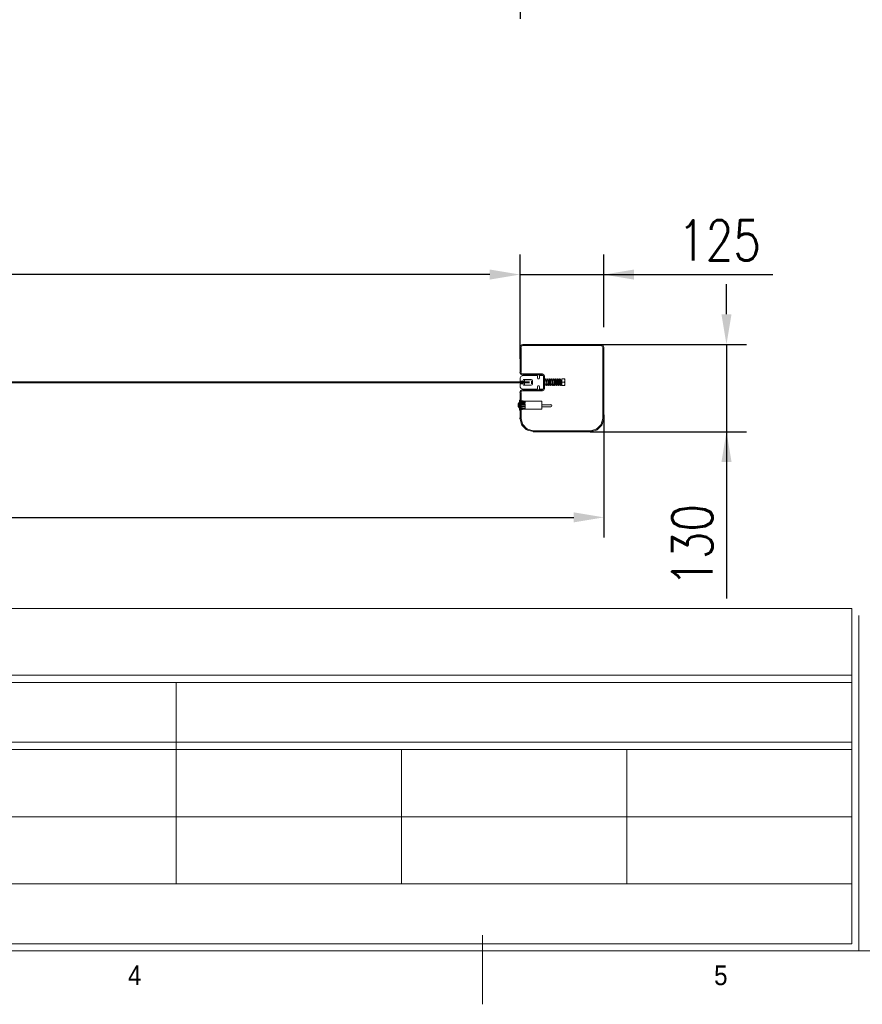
# Model space of a CAD drawing. Header units: inches. Extents: x 0 to 13926, y 0 to 5002.
# Tile 8 of 10: x 9791 to 11047, y 201 to 1669. Entities that reach past the tile are written whole.
import ezdxf

# ---------------------------------------------------------------- set-up
doc = ezdxf.new("R2010")
doc.units = ezdxf.units.IN
doc.header["$MEASUREMENT"] = 0
doc.layers.add('FORMAT', color=7, linetype='Continuous')
doc.layers.add('Montante', color=7, linetype='Continuous', lineweight=0)
doc.styles.add('NYIP', font='romans.shx', dxfattribs={"width": 0.8})
doc.styles.add('SLDTEXTSTYLE0', font='GOTHIC.TTF', dxfattribs={"width": 0.913})
doc.dimstyles.new('STANDARD35', dxfattribs={"dimscale": 35, "dimtxt": 2, "dimasz": 1.5, "dimexe": 1, "dimexo": 1, "dimgap": 0.7, "dimtad": 1, "dimdec": 0, "dimdsep": 46, "dimtxsty": 'NYIP', "dimcen": 0, "dimclrd": 1, "dimclre": 1, "dimclrt": 2, "dimadec": 0, "dimazin": 0, "dimtfac": 1, "dimtdec": 0, "dimtix": 1, "dimtmove": 0, "dimatfit": 3, "dimfxl": 0, "dimtvp": 1, "dimtolj": 1, "dimtzin": 0, "dimarcsym": 0})

# ---------------------------------------------------------------- blocks, each defined once
blk = doc.blocks.new('A$C7C9C4F3F')
at = {"layer": 'FORMAT', "color": 7, "lineweight": 5}
for p, q in [((8295, 0), (8295, 258.3)), ((199.3, 199.3), (16199.3, 199.3))]:
    blk.add_line(p, q, dxfattribs=at)
at = {"color": 7, "lineweight": 5, "insert": (6974.3, 145.3), "char_height": 73.8, "attachment_point": 1, "style": 'SLDTEXTSTYLE0'}
blk.add_mtext('4', dxfattribs=at)
at = {"layer": 'FORMAT', "color": 7, "lineweight": 5, "insert": (9158.6, 145.3), "char_height": 73.8, "attachment_point": 1, "style": 'SLDTEXTSTYLE0'}
blk.add_mtext('5', dxfattribs=at)
blk = doc.blocks.new('*D79')
at = {"color": 7, "lineweight": -2}
for p, q in [((8463.6, 1079.7), (8463.6, 896.6)), ((10662.1, 1079.7), (10662.1, 896.6)), ((8508.6, 926.6), (10617.1, 926.6))]:
    blk.add_line(p, q, dxfattribs=at)
at = {"color": 7}
for points in [[(8508.6, 934.1), (8508.6, 919.1), (8463.6, 926.6)], [(10617.1, 919.1), (10617.1, 934.1), (10662.1, 926.6)]]:
    blk.add_solid(points, dxfattribs=at)
at = {"layer": 'Defpoints', "color": 0}
for p in [(8463.6, 1109.7), (10662.1, 1109.7), (10662.1, 926.6)]:
    blk.add_point(p, dxfattribs=at)
at = {"color": 7, "lineweight": 0, "insert": (9562.8, 977.6), "char_height": 60, "attachment_point": 5, "style": 'NYIP'}
blk.add_mtext('\\A1;Max width', dxfattribs=at)
blk = doc.blocks.new('*D90')
at = {"color": 7, "lineweight": -2}
for p, q in [((10537.1, 1162.9), (10537.1, 1318.6)), ((10662.1, 1210.1), (10662.1, 1318.6)), ((10492.1, 1288.6), (10447.1, 1288.6)), ((10537.1, 1288.6), (10662.1, 1288.6)), ((10662.1, 1288.6), (10913.9, 1288.6)), ((10707.1, 1288.6), (10752.1, 1288.6))]:
    blk.add_line(p, q, dxfattribs=at)
at = {"color": 7}
for points in [[(10492.1, 1281.1), (10492.1, 1296.1), (10537.1, 1288.6)], [(10707.1, 1296.1), (10707.1, 1281.1), (10662.1, 1288.6)]]:
    blk.add_solid(points, dxfattribs=at)
at = {"layer": 'Defpoints', "color": 0}
for p in [(10662.1, 1288.6), (10662.1, 1180.1), (10537.1, 1132.9)]:
    blk.add_point(p, dxfattribs=at)
at = {"color": 7, "lineweight": 0, "insert": (10834.4, 1339.6), "char_height": 60, "attachment_point": 5, "style": 'NYIP'}
blk.add_mtext('\\A1;125', dxfattribs=at)
blk = doc.blocks.new('*D91')
at = {"color": 7, "lineweight": -2}
for p, q in [((8587.2, 1162.9), (8587.2, 1318.6)), ((10537.1, 1162.9), (10537.1, 1318.6)), ((10492.1, 1288.6), (8632.2, 1288.6))]:
    blk.add_line(p, q, dxfattribs=at)
at = {"color": 7}
for points in [[(8632.2, 1296.1), (8632.2, 1281.1), (8587.2, 1288.6)], [(10492.1, 1281.1), (10492.1, 1296.1), (10537.1, 1288.6)]]:
    blk.add_solid(points, dxfattribs=at)
at = {"layer": 'Defpoints', "color": 0}
for p in [(8587.2, 1288.6), (8587.2, 1132.9), (10537.1, 1132.9)]:
    blk.add_point(p, dxfattribs=at)
at = {"color": 7, "lineweight": 0, "insert": (9562.1, 1339.6), "char_height": 60, "attachment_point": 5, "style": 'NYIP'}
blk.add_mtext('\\A1;Clear width^J', dxfattribs=at)
blk = doc.blocks.new('*D93')
at = {"color": 7, "lineweight": -2}
for p, q in [((10844.9, 1229.4), (10844.9, 1274.4)), ((10641.5, 1184.4), (10874.9, 1184.4)), ((10844.9, 1184.4), (10844.9, 1054.3)), ((10641.5, 1054.3), (10874.9, 1054.3)), ((10844.9, 1054.3), (10844.9, 805.4)), ((10844.9, 1009.3), (10844.9, 964.3))]:
    blk.add_line(p, q, dxfattribs=at)
at = {"color": 7}
for points in [[(10837.4, 1229.4), (10852.4, 1229.4), (10844.9, 1184.4)], [(10852.4, 1009.3), (10837.4, 1009.3), (10844.9, 1054.3)]]:
    blk.add_solid(points, dxfattribs=at)
at = {"layer": 'Defpoints', "color": 0}
for p in [(10611.5, 1184.4), (10611.5, 1054.3), (10844.9, 1054.3)]:
    blk.add_point(p, dxfattribs=at)
at = {"color": 7, "lineweight": 0, "insert": (10793.9, 884.9), "char_height": 60, "attachment_point": 5, "rotation": 90, "style": 'NYIP'}
blk.add_mtext('\\A1;130', dxfattribs=at)
blk = doc.blocks.new('*D105')
at = {"color": 7, "lineweight": -2}
for p, q in [((8587.1, 1863.7), (8587.1, 1670)), ((10537.1, 1863.7), (10537.1, 1670)), ((10492.1, 1700), (8632.1, 1700))]:
    blk.add_line(p, q, dxfattribs=at)
at = {"color": 7}
for points in [[(8632.1, 1707.5), (8632.1, 1692.5), (8587.1, 1700)], [(10492.1, 1692.5), (10492.1, 1707.5), (10537.1, 1700)]]:
    blk.add_solid(points, dxfattribs=at)
at = {"layer": 'Defpoints', "color": 0}
for p in [(8587.1, 1893.7), (10537.1, 1893.7), (8587.1, 1700)]:
    blk.add_point(p, dxfattribs=at)
at = {"color": 7, "lineweight": 0, "insert": (9562.1, 1751), "char_height": 60, "attachment_point": 5, "style": 'NYIP'}
blk.add_mtext('\\A1;Clear width', dxfattribs=at)

msp = doc.modelspace()

# ---------------------------------------------------------------- linework, layer by layer
at = {"color": 7, "lineweight": 5}
for p, q in [((10543.8, 1131.6), (10543.8, 1129.2)), ((10553.4, 1131.9), (10544.1, 1131.9)), ((8615.5, 1128.7), (10542.5, 1128.7)), ((8615.5, 1127.2), (10542.5, 1127.2)), ((10521.1, 1128.7), (10551.1, 1128.7)), ((10521.1, 1127.2), (10551.1, 1127.2)), ((10539.3, 1128.7), (10548.3, 1128.7)), ((10548.3, 1127.2), (10539.3, 1127.2)), ((10543.8, 1129.2), (10541.8, 1129.2)), ((10541.8, 1129.2), (10541.8, 1128.7)), ((10541.8, 1126.7), (10541.8, 1127.2)), ((10541.8, 1126.7), (10543.8, 1126.7)), ((10543.8, 1126.7), (10543.8, 1124.2)), ((10544.1, 1123.9), (10553.4, 1123.9)), ((10548.3, 1127.2), (10548.3, 1128.7)), ((10554.3, 1130.3), (10554.3, 1125.6))]:
    msp.add_line(p, q, dxfattribs=at)
at = {"lineweight": 5}
for p, q in [((8472.6, 790.6), (11031.9, 790.6)), ((11031.9, 790.6), (11031.9, 290.6)), ((11042.2, 780.3), (11042.2, 280.3)), ((8472.6, 691.2), (11031.9, 691.2)), ((8472.6, 680.3), (11031.9, 680.3)), ((10024.5, 680.3), (10024.5, 380.3)), ((8472.6, 591.2), (11031.9, 591.2)), ((8472.6, 580.3), (11031.9, 580.3)), ((10360.5, 580.3), (10360.5, 380.3)), ((10696.5, 580.3), (10696.5, 380.3)), ((8472.6, 480.3), (11031.9, 480.3)), ((8472.6, 380.3), (11031.9, 380.3)), ((8472.6, 290.6), (11031.9, 290.6)), ((8482.9, 280.3), (11042.2, 280.3)), ((11042.2, 280.3), (9822.6, 280.3)), ((9832.9, 280.3), (11042.2, 280.3))]:
    msp.add_line(p, q, dxfattribs=at)
at = {"color": 7, "lineweight": 5}
for centre, start, end in [((10544.1, 1131.6), 90, 180), ((10544.1, 1124.2), 180, 270)]:
    msp.add_arc(centre, 0.3, start, end, dxfattribs=at)
at = {"layer": 'Montante'}
for p, q in [((10537.1, 1180.1), (10537.1, 1143.1)), ((10538.6, 1180.1), (10538.6, 1143.1)), ((10657.9, 1184.2), (10541.2, 1184.2)), ((10657.9, 1182.7), (10541.2, 1182.7)), ((10660.6, 1134.4), (10660.6, 1180.1)), ((10662.1, 1134.4), (10662.1, 1180.1)), ((10537.1, 1129.9), (10537.1, 1132.9)), ((10541.2, 1140.4), (10570.6, 1140.4)), ((10541.2, 1138.9), (10570.6, 1138.9)), ((10542.2, 1132.3), (10541.2, 1129.9)), ((10542.1, 1137.9), (10562.4, 1137.9)), ((10553.7, 1132.3), (10542.2, 1132.3)), ((10563.4, 1136.9), (10563.4, 1134.3)), ((10566.1, 1134.3), (10566.1, 1137.2)), ((10567.1, 1138.2), (10571.1, 1138.2)), ((10572.1, 1118.4), (10572.1, 1137.4)), ((10572.1, 1137.2), (10572.1, 1118.7)), ((10573.6, 1137.4), (10573.6, 1118.4)), ((10575.5, 1131.2), (10573.6, 1131.2)), ((10573.6, 1123.6), (10573.6, 1131.2)), ((10574.9, 1132.1), (10574.7, 1131.3)), ((10574.7, 1131.3), (10574.7, 1131.3)), ((10575, 1132.6), (10574.9, 1132.1)), ((10575.2, 1133), (10575, 1132.6)), ((10575.4, 1133.1), (10575.2, 1133)), ((10575.3, 1132.2), (10575.3, 1132.2)), ((10575.3, 1132.2), (10575.3, 1132)), ((10575.3, 1132), (10575.4, 1131.6)), ((10575.7, 1133.1), (10575.4, 1133.1)), ((10575.4, 1131.6), (10575.5, 1130.9)), ((10575.5, 1130.9), (10575.7, 1129.9)), ((10575.9, 1133), (10575.7, 1133.1)), ((10576.1, 1132.9), (10575.9, 1133)), ((10576.2, 1132.5), (10576.1, 1132.9)), ((10576.4, 1131.9), (10576.2, 1132.5)), ((10576.5, 1131), (10576.4, 1131.9)), ((10578.5, 1131.2), (10576.5, 1131.2)), ((10576.7, 1129.8), (10576.5, 1131)), ((10577.8, 1131.9), (10577.7, 1131.3)), ((10578, 1132.5), (10577.8, 1131.9)), ((10578.1, 1132.9), (10578, 1132.5)), ((10578.5, 1133.1), (10578.1, 1132.9)), ((10578.3, 1132.2), (10578.3, 1132.1)), ((10578.3, 1132.1), (10578.5, 1131.5)), ((10578.8, 1133.1), (10578.5, 1133.1)), ((10578.5, 1131.5), (10578.6, 1130.5)), ((10578.6, 1130.5), (10578.7, 1129.3)), ((10579, 1132.9), (10578.8, 1133.1)), ((10579.3, 1132.4), (10579, 1132.9)), ((10579.5, 1131), (10579.3, 1132.4)), ((10581.5, 1131.2), (10579.5, 1131.2)), ((10579.6, 1130), (10579.5, 1131)), ((10580.8, 1131.6), (10580.7, 1131.1)), ((10581.1, 1132.8), (10580.8, 1131.6)), ((10581, 1125.2), (10581, 1131.2)), ((10581.3, 1133.1), (10581.1, 1132.8)), ((10581.5, 1133.1), (10581.3, 1133.1)), ((10581.3, 1132.2), (10581.3, 1132.2)), ((10581.3, 1132.2), (10581.4, 1131.9)), ((10581.4, 1131.9), (10581.5, 1131.2)), ((10581.6, 1133.1), (10581.5, 1133.1)), ((10581.5, 1131.2), (10581.6, 1130.3)), ((10581.8, 1133.1), (10581.6, 1133.1)), ((10582, 1133), (10581.8, 1133.1)), ((10582.2, 1132.6), (10582, 1133)), ((10582.4, 1132), (10582.2, 1132.6)), ((10582.5, 1131), (10582.4, 1132)), ((10584.5, 1131.2), (10582.5, 1131.2)), ((10582.7, 1129.9), (10582.5, 1131)), ((10583.8, 1131.5), (10583.7, 1131.1)), ((10584, 1132.6), (10583.8, 1131.5)), ((10584.4, 1133.1), (10584, 1132.6)), ((10584.3, 1132.2), (10584.3, 1132.2)), ((10584.3, 1132.2), (10584.4, 1132)), ((10584.7, 1133.1), (10584.4, 1133.1)), ((10584.4, 1132), (10584.5, 1131.4)), ((10584.5, 1131.4), (10584.6, 1130.4)), ((10584.9, 1133), (10584.7, 1133.1)), ((10585.3, 1132.4), (10584.9, 1133)), ((10585.4, 1131.8), (10585.3, 1132.4)), ((10585.5, 1130.9), (10585.4, 1131.8)), ((10587.5, 1131.2), (10585.5, 1131.2)), ((10585.7, 1129.9), (10585.5, 1130.9)), ((10587.1, 1132.8), (10586.8, 1131.7)), ((10587.3, 1133), (10587.1, 1132.8)), ((10587.4, 1133.1), (10587.3, 1133)), ((10587.3, 1132.3), (10587.3, 1132.2)), ((10587.3, 1132.2), (10587.4, 1132)), ((10587.7, 1133.1), (10587.4, 1133.1)), ((10587.5, 1131.2), (10587.6, 1130.2)), ((10588, 1133), (10587.7, 1133.1)), ((10588.1, 1132.8), (10588, 1133)), ((10588.3, 1132.4), (10588.1, 1132.8)), ((10588.4, 1131.8), (10588.3, 1132.4)), ((10588.5, 1131), (10588.4, 1131.8)), ((10589.1, 1131.2), (10588.5, 1131.2)), ((10588.7, 1129.9), (10588.5, 1131)), ((10589.5, 1130.7), (10589.1, 1131.2)), ((10589.1, 1128.2), (10589.1, 1131.2)), ((10589.7, 1131.2), (10589.1, 1131.2)), ((10589.8, 1131.2), (10589.5, 1130.7)), ((10589.5, 1128.2), (10589.5, 1130.7)), ((10589.8, 1131.8), (10589.7, 1131)), ((10590.1, 1132.8), (10589.8, 1131.8)), ((10590.1, 1131.2), (10589.8, 1131.2)), ((10589.8, 1128.2), (10589.8, 1131.2)), ((10590.2, 1133), (10590.1, 1132.8)), ((10590.5, 1130.7), (10590.1, 1131.2)), ((10590.1, 1128.2), (10590.1, 1131.2)), ((10590.5, 1133.1), (10590.2, 1133)), ((10590.3, 1132.2), (10590.3, 1132.2)), ((10590.3, 1132.2), (10590.3, 1132.1)), ((10590.3, 1132.1), (10590.4, 1131.7)), ((10590.4, 1131.7), (10590.5, 1131.1)), ((10590.7, 1133.1), (10590.5, 1133.1)), ((10590.5, 1131.1), (10590.6, 1130.2)), ((10590.5, 1130.8), (10590.5, 1130.7)), ((10590.5, 1128.2), (10590.5, 1130.7)), ((10590.9, 1133), (10590.7, 1133.1)), ((10591.3, 1132.2), (10590.9, 1133)), ((10591.5, 1131.4), (10591.3, 1132.2)), ((10591.6, 1130.3), (10591.5, 1131.4)), ((10591.8, 1131.2), (10591.5, 1130.8)), ((10591.8, 1131.2), (10591.5, 1131.2)), ((10592.1, 1131.2), (10591.8, 1131.2)), ((10591.8, 1128.2), (10591.8, 1131.2)), ((10592.5, 1130.7), (10592.1, 1131.2)), ((10592.1, 1128.2), (10592.1, 1131.2)), ((10592.7, 1131.2), (10592.1, 1131.2)), ((10592.8, 1131.2), (10592.5, 1130.7)), ((10592.5, 1128.2), (10592.5, 1130.7)), ((10592.8, 1131.6), (10592.7, 1131)), ((10593.1, 1132.7), (10592.8, 1131.6)), ((10593.1, 1131.2), (10592.8, 1131.2)), ((10592.8, 1128.2), (10592.8, 1131.2)), ((10593.3, 1133), (10593.1, 1132.7)), ((10593.5, 1130.7), (10593.1, 1131.2)), ((10593.1, 1128.2), (10593.1, 1131.2)), ((10593.5, 1133.1), (10593.3, 1133)), ((10593.3, 1132.2), (10593.3, 1132.1)), ((10593.3, 1132.1), (10593.4, 1131.7)), ((10593.4, 1131.7), (10593.6, 1130.8)), ((10593.9, 1133.1), (10593.5, 1133.1)), ((10593.5, 1130.8), (10593.5, 1130.7)), ((10593.5, 1128.2), (10593.5, 1130.7)), ((10593.6, 1130.8), (10593.7, 1129.6)), ((10594.2, 1132.6), (10593.9, 1133.1)), ((10594.4, 1132), (10594.2, 1132.6)), ((10594.5, 1131.4), (10594.4, 1132)), ((10594.6, 1130.4), (10594.5, 1131.4)), ((10594.8, 1131.2), (10594.5, 1130.8)), ((10594.8, 1131.2), (10594.5, 1131.2)), ((10595.1, 1131.2), (10594.8, 1131.2)), ((10594.8, 1128.2), (10594.8, 1131.2)), ((10595.5, 1130.7), (10595.1, 1131.2)), ((10595.1, 1128.2), (10595.1, 1131.2)), ((10595.7, 1131.2), (10595.1, 1131.2)), ((10595.8, 1131.2), (10595.5, 1130.7)), ((10595.5, 1128.2), (10595.5, 1130.7)), ((10595.9, 1132.1), (10595.7, 1131.2)), ((10595.7, 1131.2), (10595.7, 1131)), ((10596.1, 1131.2), (10595.8, 1131.2)), ((10595.8, 1128.2), (10595.8, 1131.2)), ((10596.2, 1133), (10595.9, 1132.1)), ((10596.5, 1130.7), (10596.1, 1131.2)), ((10596.1, 1128.2), (10596.1, 1131.2)), ((10596.5, 1133.1), (10596.2, 1133)), ((10596.3, 1132.2), (10596.3, 1132.3)), ((10596.3, 1132.3), (10596.3, 1132)), ((10596.3, 1132), (10596.5, 1131.4)), ((10596.7, 1133.1), (10596.5, 1133.1)), ((10596.5, 1131.4), (10596.6, 1130.6)), ((10596.5, 1130.8), (10596.5, 1130.7)), ((10596.5, 1128.2), (10596.5, 1130.7)), ((10596.6, 1130.6), (10596.7, 1129.5)), ((10596.8, 1133.1), (10596.7, 1133.1)), ((10597.1, 1132.8), (10596.8, 1133.1)), ((10597.3, 1132.3), (10597.1, 1132.8)), ((10597.5, 1131.4), (10597.3, 1132.3)), ((10597.6, 1130.4), (10597.5, 1131.4)), ((10597.8, 1131.2), (10597.5, 1130.8)), ((10598.1, 1131.2), (10597.8, 1131.2)), ((10597.8, 1128.2), (10597.8, 1131.2)), ((10598.5, 1130.7), (10598.1, 1131.2)), ((10598.1, 1128.2), (10598.1, 1131.2)), ((10598.8, 1131.2), (10598.5, 1130.7)), ((10598.5, 1128.2), (10598.5, 1130.7)), ((10599.1, 1131.2), (10598.8, 1131.2)), ((10598.8, 1128.2), (10598.8, 1131.2)), ((10599.5, 1130.7), (10599.1, 1131.2)), ((10599.1, 1128.2), (10599.1, 1131.2)), ((10599.5, 1133.2), (10603.4, 1133.2)), ((10599.5, 1123.2), (10599.5, 1133.2)), ((10599.5, 1125.8), (10599.5, 1130.7)), ((10603.4, 1133.2), (10603.8, 1133.2)), ((10603.9, 1130.9), (10603.4, 1133.2)), ((10603.4, 1128.2), (10603.8, 1130.7)), ((10603.8, 1133.2), (10603.8, 1130.7)), ((10603.8, 1130.7), (10603.8, 1125.7)), ((10603.9, 1130.7), (10603.9, 1130.9)), ((10660.6, 1074.8), (10660.6, 1134.4)), ((10662.1, 1074.8), (10662.1, 1134.4)), ((10541.2, 1129.9), (10537.1, 1129.9)), ((10537.1, 1122.9), (10537.1, 1125.9)), ((10537.1, 1125.9), (10541.2, 1125.9)), ((10541.2, 1125.9), (10542.2, 1123.6)), ((10541.2, 1116.9), (10570.6, 1116.9)), ((10562.4, 1117.9), (10542.1, 1117.9)), ((10542.2, 1123.6), (10553.7, 1123.6)), ((10555.7, 1125.6), (10555.7, 1130.3)), ((10563.4, 1121.6), (10563.4, 1118.9)), ((10566.1, 1118.7), (10566.1, 1121.6)), ((10571.1, 1117.7), (10567.1, 1117.7)), ((10573.6, 1123.6), (10573.7, 1123.3)), ((10573.7, 1123.3), (10574, 1123.1)), ((10574, 1123.1), (10574.3, 1123.2)), ((10574.2, 1125.2), (10576.2, 1125.2)), ((10574.3, 1123.2), (10574.6, 1123.4)), ((10574.6, 1123.4), (10574.8, 1123.9)), ((10574.8, 1123.9), (10574.9, 1124.5)), ((10574.9, 1124.5), (10575, 1125.2)), ((10575.7, 1129.9), (10575.8, 1128.8)), ((10575.8, 1128.8), (10575.9, 1127.5)), ((10576.1, 1126.2), (10576.2, 1125.1)), ((10576.2, 1125.1), (10576.4, 1124.2)), ((10576.4, 1124.2), (10576.5, 1123.6)), ((10576.5, 1123.6), (10576.7, 1123.3)), ((10576.8, 1128.5), (10576.7, 1129.8)), ((10576.7, 1123.3), (10576.9, 1123.2)), ((10577, 1127.3), (10576.8, 1128.5)), ((10576.9, 1123.2), (10577.1, 1123.1)), ((10577.1, 1126.2), (10577, 1127.3)), ((10577.2, 1125.3), (10577.1, 1126.2)), ((10577.1, 1123.1), (10577.4, 1123.2)), ((10577.3, 1124.6), (10577.2, 1125.3)), ((10577.2, 1125.2), (10579.2, 1125.2)), ((10577.4, 1124.2), (10577.3, 1124.6)), ((10577.4, 1124.1), (10577.4, 1124.2)), ((10577.4, 1124.1), (10577.4, 1124.1)), ((10577.4, 1123.2), (10577.6, 1123.4)), ((10577.6, 1123.4), (10577.7, 1123.7)), ((10577.7, 1123.7), (10577.9, 1124.3)), ((10577.9, 1124.3), (10578, 1125.1)), ((10578, 1125.1), (10578, 1125.2)), ((10578.7, 1129.3), (10578.9, 1127.9)), ((10578.9, 1127.9), (10579, 1126.6)), ((10579, 1126.6), (10579.2, 1125.5)), ((10579.2, 1125.5), (10579.3, 1124.6)), ((10579.3, 1124.6), (10579.5, 1123.6)), ((10579.5, 1123.6), (10579.7, 1123.4)), ((10579.8, 1128.8), (10579.6, 1130)), ((10579.7, 1123.4), (10579.9, 1123.2)), ((10579.9, 1127.5), (10579.8, 1128.8)), ((10580.1, 1126.2), (10579.9, 1127.5)), ((10579.9, 1123.2), (10580.2, 1123.1)), ((10580.2, 1125.2), (10580.1, 1126.2)), ((10580.2, 1125.2), (10582.2, 1125.2)), ((10580.3, 1124.4), (10580.2, 1125.2)), ((10580.2, 1123.1), (10580.4, 1123.2)), ((10580.4, 1124), (10580.3, 1124.4)), ((10580.4, 1124), (10580.4, 1124)), ((10580.4, 1123.2), (10580.7, 1123.8)), ((10580.7, 1123.8), (10580.9, 1124.4)), ((10580.9, 1124.4), (10581, 1125.2)), ((10581.6, 1130.3), (10581.7, 1129.2)), ((10581.7, 1129.2), (10581.9, 1127.9)), ((10581.9, 1127.9), (10582, 1126.6)), ((10582, 1126.6), (10582.1, 1125.5)), ((10582.1, 1125.5), (10582.3, 1124.6)), ((10582.3, 1124.6), (10582.6, 1123.5)), ((10582.6, 1123.5), (10582.8, 1123.3)), ((10582.8, 1128.5), (10582.7, 1129.9)), ((10583, 1127.2), (10582.8, 1128.5)), ((10582.8, 1123.3), (10583, 1123.2)), ((10583.1, 1126), (10583, 1127.2)), ((10583, 1123.2), (10583.2, 1123.2)), ((10583.2, 1125), (10583.1, 1126)), ((10583.2, 1125.2), (10585.2, 1125.2)), ((10583.3, 1124.4), (10583.2, 1125)), ((10583.2, 1123.2), (10583.5, 1123.3)), ((10583.4, 1124), (10583.3, 1124.4)), ((10583.4, 1124), (10583.4, 1124)), ((10583.5, 1123.3), (10583.8, 1124.1)), ((10583.8, 1124.1), (10583.9, 1124.7)), ((10583.9, 1124.7), (10584, 1125.2)), ((10584.6, 1130.4), (10584.7, 1129.3)), ((10584.7, 1129.3), (10584.9, 1127.9)), ((10584.9, 1127.9), (10585, 1126.6)), ((10585, 1126.6), (10585.2, 1125.4)), ((10585.2, 1125.4), (10585.3, 1124.4)), ((10585.3, 1124.4), (10585.5, 1123.7)), ((10585.5, 1123.7), (10585.7, 1123.3)), ((10585.8, 1128.6), (10585.7, 1129.9)), ((10585.7, 1123.3), (10585.9, 1123.2)), ((10585.9, 1127.3), (10585.8, 1128.6)), ((10586.1, 1126.2), (10585.9, 1127.3)), ((10585.9, 1123.2), (10586, 1123.1)), ((10586, 1123.1), (10586.2, 1123.1)), ((10586.2, 1125.2), (10586.1, 1126.2)), ((10586.2, 1125.2), (10588.2, 1125.2)), ((10586.3, 1124.5), (10586.2, 1125.2)), ((10586.2, 1123.1), (10586.3, 1123.2)), ((10586.4, 1124.1), (10586.3, 1124.5)), ((10586.3, 1123.2), (10586.6, 1123.4)), ((10586.4, 1124), (10586.4, 1124.1)), ((10586.4, 1124), (10586.4, 1124)), ((10586.6, 1123.4), (10586.8, 1123.9)), ((10586.8, 1123.9), (10586.9, 1124.5)), ((10586.9, 1124.5), (10587, 1125.2)), ((10587.6, 1130.2), (10587.8, 1128.9)), ((10587.8, 1128.9), (10587.9, 1127.6)), ((10587.9, 1127.6), (10588.1, 1126.4)), ((10588.1, 1126.4), (10588.2, 1125.4)), ((10588.2, 1125.4), (10588.3, 1124.5)), ((10588.3, 1124.5), (10588.6, 1123.4)), ((10588.6, 1123.4), (10588.9, 1123.2)), ((10588.8, 1128.6), (10588.7, 1129.9)), ((10589, 1127.3), (10588.8, 1128.6)), ((10588.9, 1123.2), (10589.2, 1123.1)), ((10589.1, 1126), (10589, 1127.3)), ((10589.1, 1126), (10589.1, 1128.2)), ((10589.2, 1125), (10589.1, 1126)), ((10589.1, 1125.4), (10589.5, 1125.8)), ((10589.4, 1124.3), (10589.2, 1125)), ((10589.2, 1123.1), (10589.4, 1123.2)), ((10589.4, 1124), (10589.4, 1124.3)), ((10589.4, 1124), (10589.4, 1124)), ((10589.4, 1123.2), (10589.6, 1123.4)), ((10589.5, 1125.8), (10589.5, 1128.2)), ((10589.5, 1125.8), (10589.8, 1125.2)), ((10589.6, 1123.4), (10589.9, 1124.3)), ((10589.8, 1125.2), (10589.8, 1128.2)), ((10589.8, 1125.2), (10590.1, 1125.2)), ((10589.9, 1124.3), (10590, 1125.1)), ((10590, 1125.1), (10590, 1125.3)), ((10590.1, 1125.2), (10590.1, 1128.2)), ((10590.1, 1125.2), (10590.5, 1125.8)), ((10590.5, 1125.8), (10590.5, 1128.2)), ((10590.5, 1125.8), (10590.8, 1125.2)), ((10590.6, 1130.2), (10590.7, 1129.1)), ((10590.7, 1129.1), (10590.9, 1127.8)), ((10590.8, 1125.2), (10590.8, 1128.2)), ((10590.8, 1125.2), (10591.1, 1125.2)), ((10590.9, 1127.8), (10591, 1126.6)), ((10591, 1126.6), (10591.2, 1125.4)), ((10591.1, 1125.2), (10591.1, 1126)), ((10591.1, 1125.2), (10591.1, 1125.3)), ((10591.2, 1125.4), (10591.3, 1124.4)), ((10591.3, 1124.4), (10591.6, 1123.4)), ((10591.8, 1129.1), (10591.6, 1130.3)), ((10591.6, 1123.4), (10591.8, 1123.2)), ((10591.9, 1127.8), (10591.8, 1129.1)), ((10591.8, 1128), (10591.8, 1128.2)), ((10591.8, 1123.2), (10592, 1123.1)), ((10592, 1126.6), (10591.9, 1127.8)), ((10592.1, 1125.6), (10592, 1126.6)), ((10592, 1123.1), (10592.2, 1123.2)), ((10592.1, 1126), (10592.1, 1128.2)), ((10592.1, 1125.4), (10592.5, 1125.8)), ((10592.2, 1124.9), (10592.1, 1125.6)), ((10592.3, 1124.3), (10592.2, 1124.9)), ((10592.2, 1123.2), (10592.5, 1123.3)), ((10592.4, 1124.1), (10592.3, 1124.3)), ((10592.4, 1124.1), (10592.4, 1124.1)), ((10592.4, 1124.1), (10592.4, 1124.1)), ((10592.5, 1125.8), (10592.5, 1128.2)), ((10592.5, 1125.8), (10592.8, 1125.2)), ((10592.5, 1123.3), (10592.8, 1124.1)), ((10592.8, 1125.2), (10592.8, 1128.2)), ((10592.8, 1125.2), (10593.1, 1125.2)), ((10592.8, 1124.1), (10593, 1124.9)), ((10593, 1124.9), (10593, 1125.3)), ((10593.1, 1125.2), (10593.1, 1128.2)), ((10593.1, 1125.2), (10593.5, 1125.8)), ((10593.5, 1125.8), (10593.5, 1128.2)), ((10593.5, 1125.8), (10593.8, 1125.2)), ((10593.7, 1129.6), (10593.8, 1128.3)), ((10593.8, 1128.3), (10594, 1126.9)), ((10593.8, 1125.2), (10593.8, 1128)), ((10593.8, 1125.2), (10594.1, 1125.2)), ((10594, 1126.9), (10594.1, 1125.8)), ((10594.1, 1125.2), (10594.1, 1126)), ((10594.1, 1125.8), (10594.2, 1124.8)), ((10594.1, 1125.2), (10594.1, 1125.4)), ((10594.2, 1124.8), (10594.4, 1124.1)), ((10594.4, 1124.1), (10594.5, 1123.7)), ((10594.5, 1123.7), (10594.8, 1123.3)), ((10594.7, 1129.3), (10594.6, 1130.4)), ((10594.9, 1128.1), (10594.7, 1129.3)), ((10594.8, 1128), (10594.8, 1128.2)), ((10594.8, 1123.3), (10595, 1123.1)), ((10595, 1126.7), (10594.9, 1128.1)), ((10595.1, 1125.6), (10595, 1126.7)), ((10595, 1123.1), (10595.3, 1123.2)), ((10595.1, 1126), (10595.1, 1128.2)), ((10595.1, 1125.4), (10595.5, 1125.8)), ((10595.3, 1124.6), (10595.1, 1125.6)), ((10595.4, 1124.1), (10595.3, 1124.6)), ((10595.3, 1123.2), (10595.6, 1123.4)), ((10595.4, 1124), (10595.4, 1124.1)), ((10595.5, 1125.8), (10595.5, 1128.2)), ((10595.5, 1125.8), (10595.8, 1125.2)), ((10595.6, 1123.4), (10595.9, 1124.2)), ((10595.8, 1125.2), (10595.8, 1128.2)), ((10595.8, 1125.2), (10596.1, 1125.2)), ((10595.9, 1124.2), (10596, 1125.1)), ((10596, 1125.1), (10596, 1125.2)), ((10596.1, 1125.2), (10596.1, 1128.2)), ((10596.1, 1125.2), (10596.5, 1125.8)), ((10596.5, 1125.8), (10596.5, 1128.2)), ((10596.5, 1125.8), (10596.8, 1125.2)), ((10596.7, 1129.5), (10596.8, 1128.2)), ((10596.8, 1125.2), (10596.8, 1128.2)), ((10596.8, 1128.2), (10597, 1126.9)), ((10596.8, 1125.2), (10597.1, 1125.2)), ((10597, 1126.9), (10597.1, 1125.8)), ((10597.1, 1125.2), (10597.1, 1126)), ((10597.1, 1125.8), (10597.2, 1124.8)), ((10597.1, 1125.2), (10597.1, 1125.4)), ((10597.2, 1124.8), (10597.4, 1124.1)), ((10597.4, 1124.1), (10597.7, 1123.3)), ((10597.8, 1129.1), (10597.6, 1130.4)), ((10597.7, 1123.3), (10597.8, 1123.2)), ((10597.9, 1127.7), (10597.8, 1129.1)), ((10597.8, 1123.2), (10598.1, 1123.1)), ((10598, 1126.4), (10597.9, 1127.7)), ((10598.2, 1125.4), (10598, 1126.4)), ((10598.1, 1126), (10598.1, 1128.2)), ((10598.1, 1125.4), (10598.5, 1125.8)), ((10598.1, 1123.1), (10598.4, 1123.2)), ((10598.3, 1124.6), (10598.2, 1125.4)), ((10598.4, 1124.1), (10598.3, 1124.6)), ((10598.4, 1124), (10598.4, 1124.1)), ((10598.4, 1124), (10598.4, 1124)), ((10598.4, 1123.2), (10598.6, 1123.5)), ((10598.5, 1125.8), (10598.5, 1128.2)), ((10598.5, 1125.8), (10598.8, 1125.2)), ((10598.6, 1123.5), (10598.9, 1124.5)), ((10598.8, 1125.2), (10598.8, 1128.2)), ((10598.8, 1125.2), (10599.1, 1125.2)), ((10598.9, 1124.5), (10599, 1125.2)), ((10599, 1125.2), (10599, 1125.2)), ((10599.1, 1125.2), (10599.1, 1128.2)), ((10599.1, 1125.2), (10599.5, 1125.8)), ((10599.5, 1128.2), (10603.4, 1128.2)), ((10599.5, 1123.2), (10603.4, 1123.2)), ((10603.9, 1125.9), (10603.4, 1128.2)), ((10603.4, 1123.2), (10603.8, 1125.7)), ((10603.8, 1123.2), (10603.4, 1123.2)), ((10603.8, 1125.7), (10603.8, 1123.2)), ((10603.9, 1125.7), (10603.9, 1125.9)), ((10536.1, 1101.3), (10537.1, 1101.3)), ((10536.1, 1101.3), (10536.1, 1086.3)), ((10537.1, 1074.8), (10537.1, 1112.8)), ((10538.6, 1074.8), (10538.6, 1112.8)), ((10541.2, 1115.4), (10570.6, 1115.4)), ((10535.8, 1097.8), (10536.1, 1097.8)), ((10535.8, 1097.8), (10535.8, 1089.8)), ((10536.1, 1089.8), (10535.8, 1089.8)), ((10538.6, 1101), (10544.6, 1099.8)), ((10538.6, 1100.9), (10543.6, 1099.9)), ((10544.6, 1099.4), (10538.6, 1100.5)), ((10538.6, 1099.5), (10544.6, 1098.4)), ((10544.1, 1097.6), (10538.6, 1098.6)), ((10538.6, 1097.6), (10544.6, 1097.6)), ((10538.6, 1095.9), (10544.6, 1095.9)), ((10538.6, 1095.4), (10544.6, 1095.4)), ((10544.6, 1094.8), (10538.6, 1094.8)), ((10538.6, 1092.8), (10544.6, 1092.8)), ((10538.6, 1091.6), (10544.6, 1092.2)), ((10544.6, 1091.7), (10538.6, 1091.1)), ((10538.6, 1089.3), (10544.6, 1090)), ((10538.6, 1089), (10543.5, 1089.8)), ((10544.6, 1089.2), (10538.6, 1088.1)), ((10538.6, 1087.1), (10544.6, 1088.2)), ((10569.6, 1087.8), (10542.4, 1087.8)), ((10542.9, 1087.9), (10544.6, 1087.9)), ((10543.6, 1099.9), (10544.6, 1099.7)), ((10544.6, 1099.8), (10569.6, 1099.8)), ((10544.6, 1099.7), (10544.6, 1099.8)), ((10544.6, 1099.4), (10544.6, 1099.7)), ((10544.6, 1098.4), (10544.6, 1099.4)), ((10544.6, 1097.6), (10544.6, 1098.4)), ((10544.6, 1094.8), (10544.6, 1095.9)), ((10544.6, 1092.8), (10544.6, 1094.8)), ((10544.6, 1091.7), (10544.6, 1092.8)), ((10544.6, 1090), (10544.6, 1091.7)), ((10544.6, 1089.2), (10544.6, 1090)), ((10544.6, 1088.2), (10544.6, 1089.2)), ((10544.6, 1087.9), (10544.6, 1088.2)), ((10569.6, 1087.8), (10569.6, 1099.8)), ((10569.6, 1094.6), (10582.9, 1094.6)), ((10582.9, 1091.3), (10569.6, 1091.3)), ((10537.1, 1086.3), (10536.1, 1086.3)), ((10537.2, 1073.7), (10539.4, 1065.3)), ((10538.6, 1074.1), (10540.9, 1065.7)), ((10658.2, 1065.7), (10660.5, 1074.1)), ((10659.7, 1065.3), (10661.9, 1073.7)), ((10540.5, 1063.4), (10546.3, 1057.7)), ((10541.6, 1064.5), (10547.3, 1058.8)), ((10548.5, 1058.1), (10556.9, 1055.8)), ((10642.2, 1055.8), (10650.6, 1058.1)), ((10651.8, 1058.8), (10657.5, 1064.5)), ((10652.8, 1057.7), (10658.6, 1063.4)), ((10548.1, 1056.6), (10556.5, 1054.4)), ((10557.6, 1055.7), (10641.5, 1055.7)), ((10557.6, 1054.2), (10641.5, 1054.2)), ((10642.6, 1054.4), (10651, 1056.6))]:
    msp.add_line(p, q, dxfattribs=at)
for centre, radius, start, end in [((10541.2, 1180.1), 4.17, 90, 180), ((10541.2, 1180.1), 2.67, 90, 180), ((10657.9, 1180.1), 4.17, 0, 90), ((10657.9, 1180.1), 2.67, 0, 90), ((10541.2, 1143.1), 4.17, 180, 270), ((10542.1, 1132.9), 5, 90, 180), ((10541.2, 1143.1), 2.67, 180, 270), ((10553.7, 1130.3), 2, 0, 90), ((10562.4, 1136.9), 1, 0, 90), ((10564.7, 1134.3), 1.35, 180, 0), ((10567.1, 1137.2), 1, 90, 180), ((10570.6, 1137.4), 3, 0, 90), ((10570.6, 1137.4), 1.5, 0, 90), ((10571.1, 1137.2), 1, 0, 90), ((10722.1, 1145.7), 149.3, 185.8194, 188.3369), ((10542.1, 1122.9), 5, 180, 270), ((10541.2, 1112.8), 4.17, 90, 180), ((10553.7, 1125.6), 2, 270, 0), ((10562.4, 1118.9), 1, 270, 0), ((10564.7, 1121.6), 1.35, 0, 180), ((10567.1, 1118.7), 1, 180, 270), ((10570.6, 1118.4), 1.5, 270, 0), ((10570.6, 1118.4), 3, 270, 0), ((10571.1, 1118.7), 1, 270, 0), ((10541.2, 1112.8), 2.67, 90, 180), ((10540.3, 1093.8), 6.08, 138.8879, 221.1121), ((10582.9, 1093), 1.64, 270, 90), ((10541.2, 1074.8), 4.17, 180, 195), ((10541.2, 1074.8), 2.67, 180, 195), ((10657.9, 1074.8), 2.67, 345, 0), ((10657.9, 1074.8), 4.17, 345, 0), ((10543.5, 1066.4), 4.17, 195, 225), ((10543.5, 1066.4), 2.67, 195, 225), ((10549.2, 1060.7), 4.17, 225, 255), ((10549.2, 1060.7), 2.67, 225, 255), ((10649.9, 1060.7), 2.67, 285, 315), ((10649.9, 1060.7), 4.17, 285, 315), ((10655.6, 1066.4), 2.67, 315, 345), ((10655.6, 1066.4), 4.17, 315, 345), ((10557.6, 1058.4), 4.17, 255, 270), ((10557.6, 1058.4), 2.67, 255, 270), ((10641.5, 1058.4), 2.67, 270, 285), ((10641.5, 1058.4), 4.17, 270, 285)]:
    msp.add_arc(centre, radius, start, end, dxfattribs=at)

# ---------------------------------------------------------------- block references
at = {"xscale": 0.4, "yscale": 0.4, "zscale": 0.4}
msp.add_blockref('A$C7C9C4F3F', (7163, 200.5), dxfattribs=at)

# ---------------------------------------------------------------- dimensions: what is measured, and where the dimension line sits
at = {"color": 7, "lineweight": 0}
for base, p1, p2, text, picture, middle in [((8587.1, 1700), (10537.1, 1893.7), (8587.1, 1893.7), 'Clear width', '*D105', (9562.1, 1751)), ((8587.2, 1288.6), (10537.1, 1132.9), (8587.2, 1132.9), 'Clear width^J', '*D91', (9562.1, 1339.6)), ((10662.1, 926.6), (8463.6, 1109.7), (10662.1, 1109.7), 'Max width', '*D79', (9562.8, 977.6))]:
    dim = msp.add_linear_dim(base=base, p1=p1, p2=p2, angle=180, text=text, dimstyle='STANDARD35', override={"dimscale": 30, "dimclrd": 7, "dimclre": 7, "dimclrt": 7}, dxfattribs=at)
    dim.commit()
    dim.dimension.update_dxf_attribs({"geometry": picture, "text_midpoint": middle})
for base, p1, p2, angle, picture, middle in [((10662.1, 1288.6), (10537.1, 1132.9), (10662.1, 1180.1), 180, '*D90', (10834.4, 1288.6)), ((10844.9, 1054.3), (10611.5, 1184.4), (10611.5, 1054.3), 90, '*D93', (10844.9, 884.9))]:
    dim = msp.add_linear_dim(base=base, p1=p1, p2=p2, angle=angle, dimstyle='STANDARD35', override={"dimscale": 30, "dimclrd": 7, "dimclre": 7, "dimclrt": 7}, dxfattribs=at)
    dim.commit()
    dim.dimension.update_dxf_attribs({"geometry": picture, "text_midpoint": middle, "dimtype": 160})

doc.saveas('drawing.dxf')
